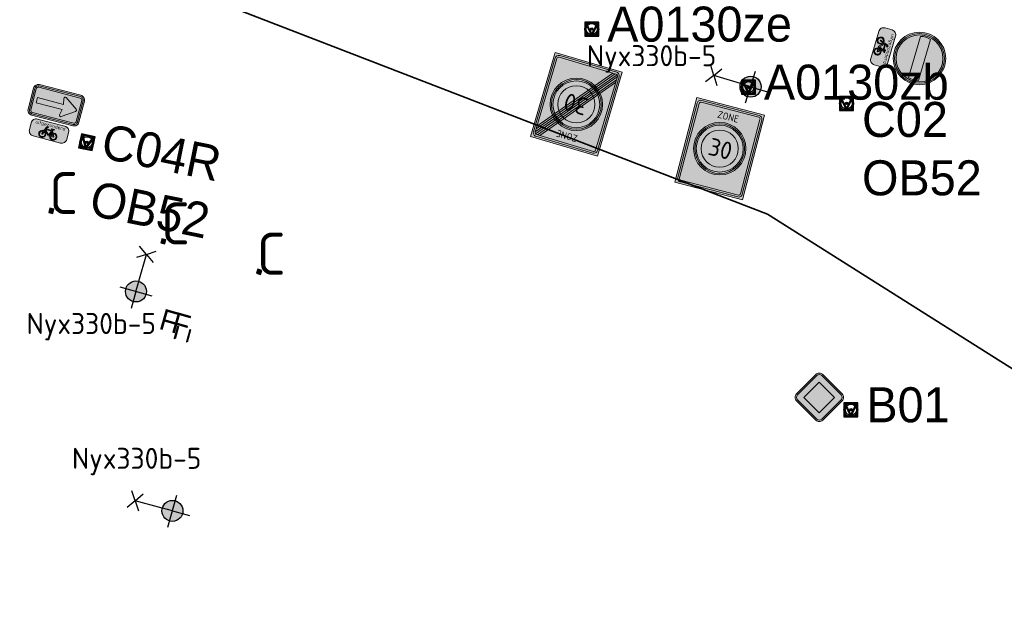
# Model space of a CAD drawing. Header units: metres. Extents: x 167358 to 169466, y 462430 to 462985.
# Tile 18 of 29: x 167654 to 167724, y 462734 to 462775. Entities that reach past the tile are written whole.
import ezdxf
from ezdxf.enums import TextEntityAlignment as Align

# ---------------------------------------------------------------- set-up
doc = ezdxf.new("R2018")
doc.units = ezdxf.units.M
doc.header["$LTSCALE"] = 0.2
for name, color, linetype, lineweight in [('N-WE-IE-MEUBILAIR_WEGMEUBILAIR-S', 162, 'Continuous', 25), ('N-WE-IE-MEUBILAIR_WEGMEUBILAIR_CONTAINER-S', 162, 'Continuous', 25), ('N-WE-IE-MEUBILAIR_WEGMEUBILAIR_LICHTMAST-S', 24, 'Continuous', 25), ('N-WE-IE-MEUBILAIR_WEGMEUBILAIR_VERKEERSBORD-S', 92, 'Continuous', 25), ('N-WE-IE-TERREINAFSCHEIDING_KUNSTMATIG_STAAFMATHEKWERK-t18', 215, 'IE-TERREINAFSCHEIDING-KUNSTMATIG-OPEN', 35), ('N-WE-VW-VERKEERSTEKEN_BORD_C-S', 7, 'Continuous', 25), ('N-WE-VW-VERKEERSTEKEN_BORD_ONDERBORD-S', 7, 'Continuous', 25), ('N-WE-VW-VERKEERSTEKEN_BORD_ZONEBORD-S', 7, 'Continuous', 25)]:
    doc.layers.add(name, color=color, linetype=linetype, lineweight=lineweight)
doc.layers.add('X-XX-AL-FASERENS-G', color=6, linetype='Fasegrens', lineweight=35, plot=False)
doc.layers.add('X_uitv', color=7, linetype='Continuous')
doc.styles.add('NLCS-ISO', font='NLCS-ISO.ttf')
doc.styles.add('NLCS-RVV-M200-T25', font='NLCS-RVV.ttf')
doc.styles.add('ZURICH', font='ZURCHN.TTF')
doc.linetypes.add('Fasegrens', pattern='A,40,[132,ltypeshp.shx,S=2,R=0,X=0,Y=0],-0.2,1', length=41.2)
doc.linetypes.add('IE-TERREINAFSCHEIDING-KUNSTMATIG-OPEN', pattern='A,7,-1.5,[67,NLCS.SHX,S=0.75,R=0,X=0,Y=0],-1.5', length=10)
picture_1 = doc.add_image_def('image1.png', size_in_pixel=(1080, 776))

# ---------------------------------------------------------------- blocks, each defined once
blk = doc.blocks.new('N-SIE-WEG_VERKEERSBORD_PAAL-SO')
h = blk.add_hatch(color=256)
h.dxf.hatch_style = 1
h.paths.add_polyline_path([(-1, 0, 1), (1, 0, 1)])
h.paths.add_polyline_path([(0.8, 0, -1), (-0.8, 0, -1)], flags=16)
h = blk.add_hatch(color=256)
h.dxf.hatch_style = 1
h.paths.add_polyline_path([(0, 1), (-1, 1), (-0.8, 0.6, -0.037994), (-0.7, 0.71), (-0.77, 0.86), (-0.51, 0.86, -0.134934)])
h = blk.add_hatch(color=256)
h.dxf.hatch_style = 1
h.paths.add_polyline_path([(-0.86, 0.72), (-1, 1), (-1, 0, -0.134934), (-0.86, 0.51)])
h = blk.add_hatch(color=256)
h.dxf.hatch_style = 1
h.paths.add_polyline_path([(-0.51, -0.86), (-0.86, -0.86), (-0.86, -0.51, -0.134934), (-1, 0), (-1, -1), (0, -1, -0.134934)])
h = blk.add_hatch(color=256)
h.dxf.hatch_style = 1
h.paths.add_polyline_path([(-0.6, 0.52, 0.050318), (-0.69, 0.39), (-0.11, -0.79, 0.066661), (0.11, -0.79), (0.69, 0.39, 0.050318), (0.6, 0.52), (0, -0.69)])
h = blk.add_hatch(color=256)
h.dxf.hatch_style = 1
h.paths.add_polyline_path([(0.17, 0, 1), (-0.17, 0, 1)])
h = blk.add_hatch(color=256)
h.dxf.hatch_style = 1
h.paths.add_polyline_path([(1, 1), (0, 1, -0.134934), (0.51, 0.86), (0.77, 0.86), (0.7, 0.71, -0.037994), (0.8, 0.6)])
h = blk.add_hatch(color=256)
h.dxf.hatch_style = 1
h.paths.add_polyline_path([(1, 0, -0.134934), (0.86, -0.51), (0.86, -0.86), (0.51, -0.86, -0.134934), (0, -1), (1, -1)])
h = blk.add_hatch(color=256)
h.dxf.hatch_style = 1
h.paths.add_polyline_path([(1, 1), (0.86, 0.72), (0.86, 0.51, -0.134934), (1, 0)])
for points in [[(-1, -1), (1, -1), (1, 1), (-1, 1)], [(-0.86, -0.86), (0.86, -0.86), (0.86, 0.86), (-0.86, 0.86)]]:
    blk.add_lwpolyline(points, close=True)
at = {"flags": 128}
for points in [[(-1, 1), (0, -1), (1, 1)], [(-0.77, 0.86), (0, -0.69), (0.77, 0.86)]]:
    blk.add_lwpolyline(points, close=True, dxfattribs=at)
for radius in [1, 0.796, 0.171]:
    blk.add_circle((0, 0), radius)
at = {"lineweight": 30, "flags": 104}
blk.add_attdef('bordgegevens', text='', height=3, dxfattribs=at).set_placement((2.21, 3.21), align=Align.TOP_LEFT)
at = {"style": 'NLCS-ISO', "flags": 9}
for tag, p in [('PAAL', (2.21, -4.13)), ('LOCATIE', (2.21, -8.3))]:
    blk.add_attdef(tag, p, '', height=3, dxfattribs=at)
blk = doc.blocks.new('N-SIE-WEG_LICHTMAST_1UITHOUDER-SO')
h = blk.add_hatch(color=256)
edge = h.paths.add_edge_path()
edge.add_arc((0, 0), 1.5, 0, 360)
for p, q in [((0, -2.42), (0, 2.33)), ((-5.5, 0), (-6.34, 1.24)), ((-5.5, 0), (-6.34, -1.24)), ((-5.5, 0), (-4.66, 1.24)), ((-1.5, 0), (-5.5, 0)), ((-5.5, 0), (-4.66, -1.24)), ((0, 0), (-1.49, 0)), ((0, 0), (2.52, 0))]:
    blk.add_line(p, q)
blk.add_circle((0, 0), 1.5)
at = {"style": 'ZURICH'}
blk.add_attdef('TYPE', text='', height=3, dxfattribs=at).set_placement((6.91, 5.26), align=Align.BOTTOM_CENTER)
blk = doc.blocks.new('SIE-WEG_CONTAINER_TEGEL')
at = {"flags": 128}
blk.add_lwpolyline([(-0.15, -0.15), (0.15, -0.15), (0.15, 0.15), (-0.15, 0.15)], close=True, dxfattribs=at)
blk.add_solid([(-0.15, 0.15), (-0.15, -0.15), (0.15, 0.15), (0.15, -0.15)])
at = {"style": 'NLCS-ISO'}
blk.add_text('C', height=0.2, dxfattribs=at).set_placement((0, 0), align=Align.MIDDLE_CENTER)
blk.add_attdef('TEGEL', (0.089, 0.257), '', height=3, dxfattribs=at)
blk = doc.blocks.new('N-SVW-VERKEERSTEKEN_BORD_ZONEBORD BEGIN_A01_030-SO')
at = {"true_color": 0xffffff}
h = blk.add_hatch(color=7, dxfattribs=at)
h.dxf.hatch_style = 1
h.paths.add_polyline_path([(5, 6.25), (-5, 6.25), (-5, 0), (-4.76, 0), (-4.76, 5.49, -0.414214), (-4.23, 6.01), (4.25, 6.01, -0.414214), (4.77, 5.49), (4.77, 0), (5, 0)])
at = {"true_color": 0x191919}
h = blk.add_hatch(color=250, dxfattribs=at)
h.dxf.hatch_style = 1
h.paths.add_polyline_path([(-4.49, 5.49, -0.414214), (-4.23, 5.75), (4.25, 5.75, -0.414214), (4.51, 5.49), (4.51, 0), (4.77, 0), (4.77, 5.49, 0.414214), (4.25, 6.01), (-4.23, 6.01, 0.414214), (-4.76, 5.49), (-4.76, 0), (-4.49, 0)])
at = {"true_color": 0xffffff}
h = blk.add_hatch(color=7, dxfattribs=at)
h.dxf.hatch_style = 1
h.paths.add_polyline_path([(4.51, 5.49, 0.414214), (4.25, 5.75), (-4.23, 5.75, 0.414214), (-4.49, 5.49), (-4.49, 0), (-3.75, 0, -1), (3.75, 0), (4.51, 0)])
at = {"true_color": 0xff0000}
h = blk.add_hatch(color=1, dxfattribs=at)
h.dxf.hatch_style = 1
h.paths.add_polyline_path([(-3.75, 0), (-3.55, 0, -1), (3.55, 0), (3.75, 0, 1)])
at = {"true_color": 0xffffff}
h = blk.add_hatch(color=7, dxfattribs=at)
h.dxf.hatch_style = 1
h.paths.add_polyline_path([(-3.55, 0), (-3.35, 0, -1), (3.35, 0), (3.55, 0, 1)])
at = {"true_color": 0xff0000}
h = blk.add_hatch(color=1, dxfattribs=at)
h.dxf.hatch_style = 1
h.paths.add_polyline_path([(-3.35, 0), (-2.65, 0, -1), (2.65, 0), (3.35, 0, 1)])
at = {"true_color": 0xffffff}
h = blk.add_hatch(color=7, dxfattribs=at)
h.dxf.hatch_style = 1
h.paths.add_polyline_path([(-2.65, 0), (2.65, 0, 1)])
h = blk.add_hatch(color=7, dxfattribs=at)
h.dxf.hatch_style = 1
h.paths.add_polyline_path([(5, 0), (4.77, 0), (4.77, -5.49, -0.414214), (4.25, -6.02), (-4.23, -6.02, -0.414214), (-4.76, -5.49), (-4.76, 0), (-5, 0), (-5, -6.25), (5, -6.25)])
at = {"true_color": 0x191919}
h = blk.add_hatch(color=250, dxfattribs=at)
h.dxf.hatch_style = 1
h.paths.add_polyline_path([(-4.49, 0), (-4.76, 0), (-4.76, -5.49, 0.414214), (-4.23, -6.02), (4.25, -6.02, 0.414214), (4.77, -5.49), (4.77, 0), (4.51, 0), (4.51, -5.49, -0.414214), (4.25, -5.75), (-4.23, -5.75, -0.414214), (-4.49, -5.49)])
at = {"true_color": 0xffffff}
h = blk.add_hatch(color=7, dxfattribs=at)
h.dxf.hatch_style = 1
h.paths.add_polyline_path([(-3.75, 0), (-4.49, 0), (-4.49, -5.49, 0.414214), (-4.23, -5.75), (4.25, -5.75, 0.414214), (4.51, -5.49), (4.51, 0), (3.75, 0, -1)])
at = {"true_color": 0xff0000}
h = blk.add_hatch(color=1, dxfattribs=at)
h.dxf.hatch_style = 1
h.paths.add_polyline_path([(3.75, 0), (3.55, 0, -1), (-3.55, 0), (-3.75, 0, 1)])
at = {"true_color": 0xffffff}
h = blk.add_hatch(color=7, dxfattribs=at)
h.dxf.hatch_style = 1
h.paths.add_polyline_path([(3.55, 0), (3.35, 0, -1), (-3.35, 0), (-3.55, 0, 1)])
at = {"true_color": 0xff0000}
h = blk.add_hatch(color=1, dxfattribs=at)
h.dxf.hatch_style = 1
h.paths.add_polyline_path([(3.35, 0), (2.65, 0, -1), (-2.65, 0), (-3.35, 0, 1)])
at = {"true_color": 0xffffff}
h = blk.add_hatch(color=7, dxfattribs=at)
h.dxf.hatch_style = 1
h.paths.add_polyline_path([(2.65, 0), (-2.65, 0, 1)])
at = {"color": 251, "lineweight": 0, "true_color": 0x4b4b4b}
blk.add_lwpolyline([(-5, 6.25), (5, 6.25), (5, -6.25), (-5, -6.25)], close=True, dxfattribs=at)
at = {"color": 250, "lineweight": 0, "true_color": 0x191919}
for points in [[(-4.23, 6.01), (4.25, 6.01, -0.414214), (4.77, 5.49), (4.77, -5.49, -0.414214), (4.25, -6.02), (-4.23, -6.02, -0.414214), (-4.76, -5.49), (-4.76, 5.49, -0.414214)], [(-4.23, 5.75), (4.25, 5.75, -0.414214), (4.51, 5.49), (4.51, -5.49, -0.414214), (4.25, -5.75), (-4.23, -5.75, -0.414214), (-4.49, -5.49), (-4.49, 5.49, -0.414214)]]:
    blk.add_lwpolyline(points, format="xyb", close=True, dxfattribs=at)
at = {"color": 1, "lineweight": 0, "true_color": 0xff0000}
blk.add_circle((0, 0), 3.75, dxfattribs=at)
at = {"color": 7, "lineweight": 0, "true_color": 0xffffff}
for radius in [3.55, 3.35, 2.65]:
    blk.add_circle((0, 0), radius, dxfattribs=at)
at = {"color": 250, "true_color": 0x191919, "style": 'NLCS-RVV-M200-T25'}
for s, height, p in [('ZONE', 1, (0.02, 4.71)), ('30', 2.5, (0.1, 0))]:
    blk.add_text(s, height=height, dxfattribs=at).set_placement(p, align=Align.MIDDLE_CENTER)
blk.add_attdef('RVV_ONDERSCHRIFT', text='', height=1, dxfattribs=at).set_placement((0.02, -4.72), align=Align.MIDDLE_CENTER)
blk = doc.blocks.new('N-SVW-VERKEERSTEKEN_BORD_ZONEBORD EINDE_A01_030-SO')
at = {"true_color": 0xffffff}
h = blk.add_hatch(color=7, dxfattribs=at)
h.dxf.hatch_style = 1
h.paths.add_polyline_path([(5, 6.25), (-5, 6.25), (-5, 0), (-4.76, 0), (-4.76, 5.49, -0.414214), (-4.23, 6.01), (4.25, 6.01, -0.414214), (4.77, 5.49), (4.77, 0), (5, 0)])
at = {"true_color": 0x191919}
h = blk.add_hatch(color=250, dxfattribs=at)
h.dxf.hatch_style = 1
h.paths.add_polyline_path([(-4.49, 5.49, -0.414214), (-4.23, 5.75), (4.25, 5.75, -0.414214), (4.51, 5.49), (4.51, 0), (4.77, 0), (4.77, 5.49, 0.414214), (4.25, 6.01), (-4.23, 6.01, 0.414214), (-4.76, 5.49), (-4.76, 0), (-4.49, 0)])
at = {"true_color": 0xffffff}
h = blk.add_hatch(color=7, dxfattribs=at)
h.dxf.hatch_style = 1
h.paths.add_polyline_path([(3.75, 5.75), (-4.23, 5.75, 0.414214), (-4.49, 5.49), (-4.49, 0), (-3.75, 0, -0.568765), (1.79, 3.29)])
at = {"true_color": 0x191919}
h = blk.add_hatch(color=250, dxfattribs=at)
h.dxf.hatch_style = 1
h.paths.add_polyline_path([(-4.49, -4.98), (4.09, 5.75), (3.75, 5.75), (-4.49, -4.56)])
h = blk.add_hatch(color=250, dxfattribs=at)
h.dxf.hatch_style = 1
edge = h.paths.add_edge_path()
edge.add_line((-4.49, -5.4), (4.39, 5.7))
edge.add_arc((4.25, 5.49), 0.262, 0, 55.923, ccw=False)
edge.add_line((4.51, 5.49), (4.51, 5.42))
edge.add_line((4.51, 5.42), (-4.39, -5.7))
edge.add_arc((-4.23, -5.49), 0.263, 180, 232.4876, ccw=False)
edge.add_line((-4.49, -5.49), (-4.49, -5.4))
at = {"true_color": 0xffffff}
h = blk.add_hatch(color=7, dxfattribs=at)
h.dxf.hatch_style = 1
h.paths.add_polyline_path([(4.39, 5.7, 0.149795), (4.25, 5.75), (4.09, 5.75), (2.02, 3.16, -0.017667), (2.24, 3.01)])
at = {"true_color": 0x191919}
h = blk.add_hatch(color=250, dxfattribs=at)
h.dxf.hatch_style = 1
h.paths.add_polyline_path([(-4.1, -5.75), (4.51, 5), (4.51, 4.58), (-3.76, -5.75)])
at = {"true_color": 0xffffff}
h = blk.add_hatch(color=7, dxfattribs=at)
h.dxf.hatch_style = 1
h.paths.add_polyline_path([(4.51, 5), (4.51, 5.42), (2.44, 2.84, -0.017667), (2.64, 2.66)])
h = blk.add_hatch(color=7, dxfattribs=at)
h.dxf.hatch_style = 1
h.paths.add_polyline_path([(4.51, 4.58), (2.82, 2.47, -0.181674), (3.75, 0), (4.51, 0)])
at = {"true_color": 0xafafaf}
h = blk.add_hatch(color=253, dxfattribs=at)
h.dxf.hatch_style = 1
h.paths.add_polyline_path([(-3.75, 0), (-3.55, 0, -1), (3.55, 0), (3.75, 0, 1)])
at = {"true_color": 0xffffff}
h = blk.add_hatch(color=7, dxfattribs=at)
h.dxf.hatch_style = 1
h.paths.add_polyline_path([(-3.55, 0), (-3.35, 0, -1), (3.35, 0), (3.55, 0, 1)])
at = {"true_color": 0xafafaf}
h = blk.add_hatch(color=253, dxfattribs=at)
h.dxf.hatch_style = 1
h.paths.add_polyline_path([(-3.35, 0), (-2.65, 0, -1), (2.65, 0), (3.35, 0, 1)])
at = {"true_color": 0xffffff}
h = blk.add_hatch(color=7, dxfattribs=at)
h.dxf.hatch_style = 1
h.paths.add_polyline_path([(-2.65, 0), (2.65, 0, 1)])
h = blk.add_hatch(color=7, dxfattribs=at)
h.dxf.hatch_style = 1
h.paths.add_polyline_path([(5, 0), (4.77, 0), (4.77, -5.49, -0.414214), (4.25, -6.02), (-4.23, -6.02, -0.414214), (-4.76, -5.49), (-4.76, 0), (-5, 0), (-5, -6.25), (5, -6.25)])
at = {"true_color": 0x191919}
h = blk.add_hatch(color=250, dxfattribs=at)
h.dxf.hatch_style = 1
h.paths.add_polyline_path([(-4.49, 0), (-4.76, 0), (-4.76, -5.49, 0.414214), (-4.23, -6.02), (4.25, -6.02, 0.414214), (4.77, -5.49), (4.77, 0), (4.51, 0), (4.51, -5.49, -0.414214), (4.25, -5.75), (-4.23, -5.75, -0.414214), (-4.49, -5.49)])
at = {"true_color": 0xffffff}
h = blk.add_hatch(color=7, dxfattribs=at)
h.dxf.hatch_style = 1
h.paths.add_polyline_path([(-3.75, 0), (-4.49, 0), (-4.49, -4.56), (-2.82, -2.47, -0.181674)])
h = blk.add_hatch(color=7, dxfattribs=at)
h.dxf.hatch_style = 1
h.paths.add_polyline_path([(4.51, 0), (3.75, 0, -0.568765), (-1.79, -3.29), (-3.76, -5.75), (4.25, -5.75, 0.414214), (4.51, -5.49)])
at = {"true_color": 0xafafaf}
h = blk.add_hatch(color=253, dxfattribs=at)
h.dxf.hatch_style = 1
h.paths.add_polyline_path([(3.75, 0), (3.55, 0, -1), (-3.55, 0), (-3.75, 0, 1)])
at = {"true_color": 0xffffff}
h = blk.add_hatch(color=7, dxfattribs=at)
h.dxf.hatch_style = 1
h.paths.add_polyline_path([(3.55, 0), (3.35, 0, -1), (-3.35, 0), (-3.55, 0, 1)])
at = {"true_color": 0xafafaf}
h = blk.add_hatch(color=253, dxfattribs=at)
h.dxf.hatch_style = 1
h.paths.add_polyline_path([(3.35, 0), (2.65, 0, -1), (-2.65, 0), (-3.35, 0, 1)])
at = {"true_color": 0xffffff}
h = blk.add_hatch(color=7, dxfattribs=at)
h.dxf.hatch_style = 1
h.paths.add_polyline_path([(2.65, 0), (-2.65, 0, 1)])
h = blk.add_hatch(color=7, dxfattribs=at)
h.dxf.hatch_style = 1
h.paths.add_polyline_path([(-2.44, -2.84, -0.017667), (-2.64, -2.66), (-4.49, -4.98), (-4.49, -5.4)])
h = blk.add_hatch(color=7, dxfattribs=at)
h.dxf.hatch_style = 1
h.paths.add_polyline_path([(-2.02, -3.16, -0.017667), (-2.24, -3.01), (-4.39, -5.7, 0.165156), (-4.23, -5.75), (-4.1, -5.75)])
at = {"color": 251, "lineweight": 0, "true_color": 0x4b4b4b}
blk.add_lwpolyline([(-5, 6.25), (5, 6.25), (5, -6.25), (-5, -6.25)], close=True, dxfattribs=at)
at = {"color": 250, "lineweight": 0, "true_color": 0x191919}
for points in [[(-4.23, 6.01), (4.25, 6.01, -0.414214), (4.77, 5.49), (4.77, -5.49, -0.414214), (4.25, -6.02), (-4.23, -6.02, -0.414214), (-4.76, -5.49), (-4.76, 5.49, -0.414214)], [(-4.23, 5.75), (4.25, 5.75, -0.414214), (4.51, 5.49), (4.51, -5.49, -0.414214), (4.25, -5.75), (-4.23, -5.75, -0.414214), (-4.49, -5.49), (-4.49, 5.49, -0.414214)], [(-4.49, -5.4), (4.39, 5.7, -0.248971), (4.51, 5.49), (4.51, 5.42), (-4.39, -5.7, -0.23311), (-4.49, -5.49)]]:
    blk.add_lwpolyline(points, format="xyb", close=True, dxfattribs=at)
for points in [[(-4.49, -4.98), (4.09, 5.75), (3.75, 5.75), (-4.49, -4.56)], [(-4.1, -5.75), (4.51, 5), (4.51, 4.58), (-3.76, -5.75)]]:
    blk.add_lwpolyline(points, close=True, dxfattribs=at)
at = {"color": 253, "lineweight": 0, "true_color": 0xafafaf}
for radius in [3.75, 3.55, 3.35, 2.65]:
    blk.add_circle((0, 0), radius, dxfattribs=at)
at = {"color": 250, "true_color": 0x191919, "style": 'NLCS-RVV-M200-T25'}
blk.add_text('ZONE', height=1, dxfattribs=at).set_placement((0.02, 4.71), align=Align.MIDDLE_CENTER)
at = {"color": 253, "true_color": 0xafafaf, "style": 'NLCS-RVV-M200-T25'}
blk.add_text('30', height=2.5, dxfattribs=at).set_placement((0.1, 0), align=Align.MIDDLE_CENTER)
at = {"color": 250, "true_color": 0x191919, "style": 'NLCS-RVV-M200-T25'}
blk.add_attdef('RVV_ONDERSCHRIFT', text='', height=1, dxfattribs=at).set_placement((0.02, -4.72), align=Align.MIDDLE_CENTER)
blk = doc.blocks.new('N-SVW-VERKEERSTEKEN_BORD_C02-SO')
at = {"true_color": 0xff0000}
h = blk.add_hatch(color=1, dxfattribs=at)
h.dxf.hatch_style = 1
h.paths.add_polyline_path([(-3.75, 0), (-3.55, 0, -1), (3.55, 0), (3.75, 0, 1)])
at = {"true_color": 0xffffff}
h = blk.add_hatch(color=7, dxfattribs=at)
h.dxf.hatch_style = 1
h.paths.add_polyline_path([(3.35, 0), (3.55, 0, 1), (-3.55, 0), (-3.35, 0, -1)])
at = {"true_color": 0xff0000}
h = blk.add_hatch(color=1, dxfattribs=at)
h.dxf.hatch_style = 1
h.paths.add_polyline_path([(-3.35, 0), (-3.15, 0, -0.060174), (-3.06, 0.75), (3.06, 0.75, -0.060174), (3.15, 0), (3.35, 0, 1)])
h = blk.add_hatch(color=1, dxfattribs=at)
h.dxf.hatch_style = 1
h.paths.add_polyline_path([(-3.55, 0), (-3.75, 0, 1), (3.75, 0), (3.55, 0, -1)])
at = {"true_color": 0xffffff}
h = blk.add_hatch(color=7, dxfattribs=at)
h.dxf.hatch_style = 1
h.paths.add_polyline_path([(-3.35, 0), (-3.55, 0, 1), (3.55, 0), (3.35, 0, -1)])
at = {"true_color": 0xff0000}
h = blk.add_hatch(color=1, dxfattribs=at)
h.dxf.hatch_style = 1
h.paths.add_polyline_path([(3.35, 0), (3.15, 0, -0.060174), (3.06, -0.75), (-3.06, -0.75, -0.060174), (-3.15, 0), (-3.35, 0, 1)])
at = {"true_color": 0xffffff}
h = blk.add_hatch(color=7, dxfattribs=at)
h.dxf.hatch_style = 1
h.paths.add_polyline_path([(3.06, -0.75, 0.120784), (3.06, 0.75), (-3.06, 0.75, 0.120784), (-3.06, -0.75)])
at = {"color": 7, "lineweight": 0, "true_color": 0xffffff}
blk.add_lwpolyline([(-3.06, -0.75), (3.06, -0.75, 0.120784), (3.06, 0.75), (-3.06, 0.75, 0.120784)], format="xyb", close=True, dxfattribs=at)
at = {"color": 1, "lineweight": 0, "true_color": 0xff0000}
blk.add_circle((0, 0), 3.75, dxfattribs=at)
at = {"color": 7, "lineweight": 0, "true_color": 0xffffff}
for radius in [3.55, 3.35]:
    blk.add_circle((0, 0), radius, dxfattribs=at)
blk = doc.blocks.new('N-SVW-VERKEERSTEKEN_BORD_ONDERBORD_OB52-SO')
at = {"true_color": 0xffffff}
h = blk.add_hatch(color=7, dxfattribs=at)
h.dxf.hatch_style = 1
edge = h.paths.add_edge_path()
edge.add_line((2.75, -0.52), (2.75, 0.52))
edge.add_arc((2.02, 0.52), 0.726, 0, 90)
edge.add_line((2.02, 1.25), (-2.02, 1.25))
edge.add_arc((-2.02, 0.52), 0.726, 90, 180)
edge.add_line((-2.75, 0.52), (-2.75, -0.52))
edge.add_arc((-2.02, -0.52), 0.726, 180, 270)
edge.add_line((-2.02, -1.25), (2.02, -1.25))
edge.add_arc((2.02, -0.52), 0.726, 270, 360)
at = {"true_color": 0x191919}
h = blk.add_hatch(color=250, dxfattribs=at)
h.dxf.hatch_style = 1
h.paths.add_polyline_path([(0.48, 0.12), (0.56, 0.31), (0.69, 0.31), (0.69, 0.41), (0.3, 0.41, 1), (0.3, 0.31), (0.45, 0.31), (0.4, 0.2), (-0.48, 0.2), (-0.42, 0.36, -0.345861), (-0.34, 0.41), (-0.21, 0.41), (-0.21, 0.52), (-0.36, 0.52, 0.334348), (-0.53, 0.39), (-0.71, -0.13, 0.794265), (-1.15, -1.02, 0.4733), (-0.38, -0.87, 0.427471), (-0.61, -0.17), (-0.56, -0.01), (0.04, -0.68), (0.29, -0.68, 0.529348), (1.04, -1.07, 0.476174), (1.19, -0.3, 0.318009), (0.62, -0.15)])
h.paths.add_polyline_path([(-0.51, 0.1), (0.35, 0.1), (0.06, -0.54)], flags=16)
h.paths.add_polyline_path([(-0.65, -0.27, -0.542254), (-0.58, -0.94, -0.632638), (-1.23, -0.63, -0.479903), (-0.75, -0.23), (-0.88, -0.61, 1.053204), (-0.78, -0.64)], flags=16)
h.paths.add_polyline_path([(0.42, 0), (0.52, -0.2, 0.234167), (0.29, -0.57), (0.16, -0.57)], flags=16)
h.paths.add_polyline_path([(0.57, -0.3), (0.72, -0.57), (0.4, -0.57, -0.216058)], flags=16)
h.paths.add_polyline_path([(0.4, -0.68), (0.8, -0.68, 0.566151), (0.85, -0.6), (0.67, -0.25, -0.564261), (1.19, -0.69, -0.396488), (0.76, -1.03, -0.350134)], flags=16)
at = {"color": 250, "lineweight": 0, "true_color": 0x191919}
for points in [[(2.75, -0.52), (2.75, 0.52, 0.414214), (2.02, 1.25), (-2.02, 1.25, 0.414214), (-2.75, 0.52), (-2.75, -0.52, 0.414214), (-2.02, -1.25), (2.02, -1.25, 0.414214)], [(0.48, 0.12), (0.56, 0.31), (0.69, 0.31), (0.69, 0.41), (0.3, 0.41, 1), (0.3, 0.31), (0.45, 0.31), (0.4, 0.2), (-0.48, 0.2), (-0.42, 0.36, -0.345861), (-0.34, 0.41), (-0.21, 0.41), (-0.21, 0.52), (-0.36, 0.52, 0.334348), (-0.53, 0.39), (-0.71, -0.13, 0.794265), (-1.15, -1.02, 0.4733), (-0.38, -0.87, 0.427471), (-0.61, -0.17), (-0.56, -0.01), (0.04, -0.68), (0.29, -0.68, 0.529348), (1.04, -1.07, 0.476174), (1.19, -0.3, 0.318009), (0.62, -0.15)], [(0.42, 0), (0.16, -0.57), (0.29, -0.57, -0.234167), (0.52, -0.2)], [(-0.65, -0.27, -0.542254), (-0.58, -0.94, -0.632638), (-1.23, -0.63, -0.479903), (-0.75, -0.23), (-0.88, -0.61, 1.053204), (-0.78, -0.64)], [(0.67, -0.25, -0.564261), (1.19, -0.69, -0.396488), (0.76, -1.03, -0.350134), (0.4, -0.68), (0.8, -0.68, 0.566151), (0.85, -0.6)], [(0.72, -0.57), (0.57, -0.3, 0.216058), (0.4, -0.57)]]:
    blk.add_lwpolyline(points, format="xyb", close=True, dxfattribs=at)
blk.add_lwpolyline([(0.35, 0.1), (-0.51, 0.1), (0.06, -0.54)], close=True, dxfattribs=at)
at = {"color": 250, "true_color": 0x191919, "style": 'NLCS-RVV-M200-T25'}
blk.add_text('uitgezonderd', height=0.5, dxfattribs=at).set_placement((0, 0.6), align=Align.CENTER)
blk = doc.blocks.new('N-SVW-VERKEERSTEKEN_BORD_C04R-SO')
at = {"true_color": 0x007dc8}
h = blk.add_hatch(color=152, dxfattribs=at)
h.dxf.hatch_style = 1
h.paths.add_polyline_path([(3.05, 2.25), (-3.05, 2.25, 0.414214), (-3.75, 1.55), (-3.75, 0), (-3.55, 0), (-3.55, 1.55, -0.414214), (-3.05, 2.05), (3.05, 2.05, -0.414214), (3.55, 1.55), (3.55, 0), (3.75, 0), (3.75, 1.55, 0.414214)])
at = {"true_color": 0xffffff}
h = blk.add_hatch(color=7, dxfattribs=at)
h.dxf.hatch_style = 1
h.paths.add_polyline_path([(-3.35, 1.55, -0.414214), (-3.05, 1.85), (3.05, 1.85, -0.414214), (3.35, 1.55), (3.35, 0), (3.55, 0), (3.55, 1.55, 0.414214), (3.05, 2.05), (-3.05, 2.05, 0.414214), (-3.55, 1.55), (-3.55, 0), (-3.35, 0)])
at = {"true_color": 0x007dc8}
h = blk.add_hatch(color=152, dxfattribs=at)
h.dxf.hatch_style = 1
h.paths.add_polyline_path([(1.1, 1.4), (2.89, 0.16, -0.24569), (2.97, 0), (3.35, 0), (3.35, 1.55, 0.414214), (3.05, 1.85), (-3.05, 1.85, 0.414214), (-3.35, 1.55), (-3.35, 0), (-2.85, 0), (-2.85, 0.37), (0.98, 0.37), (0.79, 1.2, -0.685562)])
at = {"true_color": 0xffffff}
h = blk.add_hatch(color=7, dxfattribs=at)
h.dxf.hatch_style = 1
h.paths.add_polyline_path([(2.89, -0.16, 0.522947), (2.89, 0.16), (1.1, 1.4, 0.685562), (0.79, 1.2), (0.98, 0.37), (-2.85, 0.37), (-2.85, -0.37), (0.98, -0.37), (0.79, -1.2, 0.685562), (1.1, -1.4)])
at = {"true_color": 0x007dc8}
h = blk.add_hatch(color=152, dxfattribs=at)
h.dxf.hatch_style = 1
h.paths.add_polyline_path([(3.75, -1.55), (3.75, 0), (3.55, 0), (3.55, -1.55, -0.414214), (3.05, -2.05), (-3.05, -2.05, -0.414214), (-3.55, -1.55), (-3.55, 0), (-3.75, 0), (-3.75, -1.55, 0.414214), (-3.05, -2.25), (3.05, -2.25, 0.414214)])
at = {"true_color": 0xffffff}
h = blk.add_hatch(color=7, dxfattribs=at)
h.dxf.hatch_style = 1
h.paths.add_polyline_path([(-3.35, 0), (-3.55, 0), (-3.55, -1.55, 0.414214), (-3.05, -2.05), (3.05, -2.05, 0.414214), (3.55, -1.55), (3.55, 0), (3.35, 0), (3.35, -1.55, -0.414214), (3.05, -1.85), (-3.05, -1.85, -0.414214), (-3.35, -1.55)])
at = {"true_color": 0x007dc8}
h = blk.add_hatch(color=152, dxfattribs=at)
h.dxf.hatch_style = 1
h.paths.add_polyline_path([(0.98, -0.37), (-2.85, -0.37), (-2.85, 0), (-3.35, 0), (-3.35, -1.55, 0.414214), (-3.05, -1.85), (3.05, -1.85, 0.414214), (3.35, -1.55), (3.35, 0), (2.97, 0, -0.24569), (2.89, -0.16), (1.1, -1.4, -0.685562), (0.79, -1.2)])
at = {"color": 152, "lineweight": 0, "true_color": 0x007dc8}
blk.add_lwpolyline([(-3.75, 1.55), (-3.75, -1.55, 0.414214), (-3.05, -2.25), (3.05, -2.25, 0.414214), (3.75, -1.55), (3.75, 1.55, 0.414214), (3.05, 2.25), (-3.05, 2.25, 0.414214)], format="xyb", close=True, dxfattribs=at)
at = {"color": 7, "lineweight": 0, "true_color": 0xffffff}
for points in [[(-3.55, 1.55), (-3.55, -1.55, 0.414214), (-3.05, -2.05), (3.05, -2.05, 0.414214), (3.55, -1.55), (3.55, 1.55, 0.414214), (3.05, 2.05), (-3.05, 2.05, 0.414214)], [(-3.35, 1.55), (-3.35, -1.55, 0.414214), (-3.05, -1.85), (3.05, -1.85, 0.414214), (3.35, -1.55), (3.35, 1.55, 0.414214), (3.05, 1.85), (-3.05, 1.85, 0.414214)], [(0.98, 0.37), (0.79, 1.2, -0.685562), (1.1, 1.4), (2.89, 0.16, -0.522947), (2.89, -0.16), (1.1, -1.4, -0.685562), (0.79, -1.2), (0.98, -0.37), (-2.85, -0.37), (-2.85, 0.37)]]:
    blk.add_lwpolyline(points, format="xyb", close=True, dxfattribs=at)
blk = doc.blocks.new('SIE-WEG_FIETSNIET 900 Grijsen Square')
for p, q in [((0.669, 0.603), (-0.019, 0.023)), ((-0.019, 0.023), (0.019, -0.023)), ((0.708, 0.557), (0.019, -0.023)), ((0.027, 0.062), (0.065, 0.016)), ((0.623, 0.564), (0.662, 0.518)), ((0.669, 0.603), (0.708, 0.557))]:
    blk.add_line(p, q)
at = {"style": 'ZURICH', "text_generation_flag": 2}
blk.add_text('F', height=1.5, rotation=310.8509, dxfattribs=at).set_placement((1.16, -0.784))
blk = doc.blocks.new('N-SVW-VERKEERSTEKEN_BORD_B01-SO')
at = {"true_color": 0x191919}
h = blk.add_hatch(color=250, dxfattribs=at)
h.dxf.hatch_style = 1
h.paths.add_polyline_path([(-0.35, 3.11, -0.414214), (0.35, 3.11), (3.11, 0.35, -0.198912), (3.26, 0), (3.46, 0, 0.198912), (3.26, 0.49), (0.49, 3.26, 0.414214), (-0.49, 3.26), (-3.26, 0.49, 0.198912), (-3.46, 0), (-3.26, 0, -0.198912), (-3.11, 0.35)])
at = {"true_color": 0xffffff}
h = blk.add_hatch(color=7, dxfattribs=at)
h.dxf.hatch_style = 1
h.paths.add_polyline_path([(0, 2.19), (2.19, 0), (3.26, 0, 0.198912), (3.11, 0.35), (0.35, 3.11, 0.414214), (-0.35, 3.11), (-3.11, 0.35, 0.198912), (-3.26, 0), (-2.19, 0)])
at = {"true_color": 0xffe100}
h = blk.add_hatch(color=2, dxfattribs=at)
h.dxf.hatch_style = 1
h.paths.add_polyline_path([(2.19, 0), (0, 2.19), (-2.19, 0), (0, -2.19)])
at = {"true_color": 0x191919}
h = blk.add_hatch(color=250, dxfattribs=at)
h.dxf.hatch_style = 1
h.paths.add_polyline_path([(-3.11, -0.35, -0.198912), (-3.26, 0), (-3.46, 0, 0.198912), (-3.26, -0.49), (-0.49, -3.26, 0.414214), (0.49, -3.26), (3.26, -0.49, 0.198912), (3.46, 0), (3.26, 0, -0.198912), (3.11, -0.35), (0.35, -3.11, -0.414214), (-0.35, -3.11)])
at = {"true_color": 0xffffff}
h = blk.add_hatch(color=7, dxfattribs=at)
h.dxf.hatch_style = 1
h.paths.add_polyline_path([(-2.19, 0), (-3.26, 0, 0.198912), (-3.11, -0.35), (-0.35, -3.11, 0.414214), (0.35, -3.11), (3.11, -0.35, 0.198912), (3.26, 0), (2.19, 0), (0, -2.19)])
at = {"color": 250, "lineweight": 0, "true_color": 0x191919}
for points in [[(0.49, -3.26), (3.26, -0.49, 0.414214), (3.26, 0.49), (0.49, 3.26, 0.414214), (-0.49, 3.26), (-3.26, 0.49, 0.414214), (-3.26, -0.49), (-0.49, -3.26, 0.414214)], [(0.35, -3.11), (3.11, -0.35, 0.414214), (3.11, 0.35), (0.35, 3.11, 0.414214), (-0.35, 3.11), (-3.11, 0.35, 0.414214), (-3.11, -0.35), (-0.35, -3.11, 0.414214)]]:
    blk.add_lwpolyline(points, format="xyb", close=True, dxfattribs=at)
at = {"color": 2, "lineweight": 0, "true_color": 0xffe100}
blk.add_lwpolyline([(0, -2.19), (2.19, 0), (0, 2.19), (-2.19, 0)], close=True, dxfattribs=at)

msp = doc.modelspace()

# ---------------------------------------------------------------- linework, layer by layer
at = {"layer": 'X-XX-AL-FASERENS-G', "flags": 128}
msp.add_lwpolyline([(167820.816, 462693.312), (167819.722, 462700.175), (167826.67, 462713.194), (167829.095, 462712.867, 0.050044), (167841.448, 462712.694), (167870.551, 462715.322), (167870.198, 462721.196), (167840.93, 462718.692, -0.033968), (167833.352, 462718.555), (167833.246, 462716.427), (167829.529, 462716.662, -0.437956), (167827.203, 462720.12), (167827.984, 462724.286, 0.088551), (167827.094, 462736.479, 0.043449), (167824.011, 462744.335, -0.019548), (167814.697, 462765.1, 0.039205), (167806.768, 462781.064), (167802.726, 462787.306, -0.33661), (167802.858, 462790.75), (167814.82, 462805.005), (167810.865, 462809.492), (167809.047, 462807.652), (167806.877, 462805.17), (167802.267, 462799.56), (167797.657, 462793.95), (167793.813, 462798.326), (167793.703, 462798.224), (167788.416, 462793.307), (167792.782, 462788.41), (167769.017, 462759.488), (167763.902, 462761.927), (167760.845, 462762.976), (167758.621, 462756.622), (167764.573, 462754.069), (167748.924, 462735.063), (167748.99, 462735.143), (167707.327, 462761.45), (167667.122, 462776.975), (167625.212, 462786.622), (167568.368, 462797.937), (167548.871, 462798.021), (167502.775, 462800.251), (167495.041, 462800.46), (167495.064, 462800.641), (167465.101, 462804.467), (167419.048, 462802.531), (167418.975, 462802.587), (167418.714, 462803.404), (167417.12, 462811.107), (167417.883, 462811.055), (167419.161, 462810.624), (167420.228, 462813.791), (167418.802, 462814.443), (167414.491, 462815.763), (167411.583, 462817.551), (167410.262, 462819.279), (167412.714, 462819.887), (167428.968, 462815.223), (167441.987, 462815.548), (167441.78, 462876.845), (167444.275, 462883.35), (167444.275, 462883.35), (167447.221, 462923.6), (167571.058, 462909.852), (167795.285, 462857.65), (167820.192, 462847.158), (167840.767, 462850.752), (167854.957, 462827.626), (167854.957, 462827.626), (167857.512, 462818.795), (167857.512, 462818.795), (167894.965, 462737.633), (167901.934, 462724.783), (167904.208, 462716.775), (167904.203, 462715.353), (167890.079, 462714.275), (167888.942, 462703.447), (167879.389, 462698.315), (167874.869, 462688.462), (167871.788, 462680.97), (167824.382, 462692.095)], format="xyb", close=True, dxfattribs=at)

# ---------------------------------------------------------------- block references
at = {"layer": 'N-WE-IE-MEUBILAIR_WEGMEUBILAIR-S', "xscale": -1, "rotation": 294.9137158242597}
for p in [(167664.998, 462752.554), (167665.866, 462752.317)]:
    msp.add_blockref('SIE-WEG_FIETSNIET 900 Grijsen Square', p, dxfattribs=at)
at = {"layer": 'N-WE-IE-MEUBILAIR_WEGMEUBILAIR_CONTAINER-S'}
ref = msp.add_blockref('SIE-WEG_CONTAINER_TEGEL', (167656.186, 462761.681), dxfattribs=dict(at, rotation=166.5419272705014))
ref.add_attrib('TEGEL', 'C', (167656.039, 462761.452), dxfattribs={"layer": '0', "height": 3, "style": 'NLCS-ISO'})
ref = msp.add_blockref('SIE-WEG_CONTAINER_TEGEL', (167656.186, 462761.681), dxfattribs=dict(at, rotation=166.5419272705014))
ref.add_attrib('TEGEL', 'C', (167656.039, 462761.452), dxfattribs={"layer": '0', "height": 3, "style": 'NLCS-ISO'})
ref = msp.add_blockref('SIE-WEG_CONTAINER_TEGEL', (167664.187, 462759.502), dxfattribs=dict(at, rotation=163.5224123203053))
ref.add_attrib('TEGEL', 'C', (167664.028, 462759.282), dxfattribs={"layer": '0', "height": 3, "style": 'NLCS-ISO'})
ref = msp.add_blockref('SIE-WEG_CONTAINER_TEGEL', (167664.187, 462759.502), dxfattribs=dict(at, rotation=163.5224123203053))
ref.add_attrib('TEGEL', 'C', (167664.028, 462759.282), dxfattribs={"layer": '0', "height": 3, "style": 'NLCS-ISO'})
ref = msp.add_blockref('SIE-WEG_CONTAINER_TEGEL', (167671.031, 462757.333), dxfattribs=dict(at, rotation=161.2910925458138))
ref.add_attrib('TEGEL', 'C', (167670.864, 462757.119), dxfattribs={"layer": '0', "height": 3, "style": 'NLCS-ISO'})
ref = msp.add_blockref('SIE-WEG_CONTAINER_TEGEL', (167671.031, 462757.333), dxfattribs=dict(at, rotation=161.2910925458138))
ref.add_attrib('TEGEL', 'C', (167670.864, 462757.119), dxfattribs={"layer": '0', "height": 3, "style": 'NLCS-ISO'})
at = {"layer": 'N-WE-IE-MEUBILAIR_WEGMEUBILAIR_LICHTMAST-S'}
ref = msp.add_blockref('N-SIE-WEG_LICHTMAST_1UITHOUDER-SO', (167706.129, 462770.541), dxfattribs=dict(at, xscale=0.5, yscale=0.5, zscale=0.5, rotation=342.939922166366))
ref.add_attrib('TYPE', 'Nyx330b-5', dxfattribs={"layer": '0', "height": 1.5, "style": 'NLCS-ISO'}).set_placement((167699.055, 462771.553), align=Align.BOTTOM_CENTER)
ref = msp.add_blockref('N-SIE-WEG_LICHTMAST_1UITHOUDER-SO', (167662.236, 462755.928), dxfattribs=dict(at, xscale=0.5, yscale=0.5, zscale=0.5, rotation=254.3513761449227))
ref.add_attrib('TYPE', 'Nyx330b-5', dxfattribs={"layer": '0', "height": 1.5, "style": 'NLCS-ISO'}).set_placement((167659.04, 462752.438), align=Align.BOTTOM_CENTER)
ref = msp.add_blockref('N-SIE-WEG_LICHTMAST_1UITHOUDER-SO', (167664.838, 462740.265), dxfattribs=dict(at, xscale=0.5, yscale=0.5, zscale=0.5, rotation=344.790340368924))
ref.add_attrib('TYPE', 'Nyx330b-5', dxfattribs={"layer": '0', "height": 1.5, "style": 'NLCS-ISO'}).set_placement((167662.283, 462742.816), align=Align.BOTTOM_CENTER)
at = {"layer": 'N-WE-IE-MEUBILAIR_WEGMEUBILAIR_VERKEERSBORD-S'}
ref = msp.add_blockref('N-SIE-WEG_VERKEERSBORD_PAAL-SO', (167694.78, 462774.651), dxfattribs=dict(at, xscale=0.5, yscale=0.5, zscale=0.5))
lines = msp.add_mtext('A0130ze', dxfattribs={"layer": '0', "insert": (167695.885, 462776.257), "char_height": 2.5, "attachment_point": 1})
ref.add_attrib('bordgegevens', '', (167695.885, 462776.257), dxfattribs={"flags": 104}).embed_mtext(lines)
ref = msp.add_blockref('N-SIE-WEG_VERKEERSBORD_PAAL-SO', (167705.974, 462770.509), dxfattribs=dict(at, xscale=0.5, yscale=0.5, zscale=0.5))
lines = msp.add_mtext('A0130zb', dxfattribs={"layer": '0', "insert": (167707.079, 462772.114), "char_height": 2.5, "attachment_point": 1})
ref.add_attrib('bordgegevens', '', (167707.079, 462772.114), dxfattribs={"flags": 104}).embed_mtext(lines)
ref = msp.add_blockref('N-SIE-WEG_VERKEERSBORD_PAAL-SO', (167712.982, 462769.349), dxfattribs=dict(at, xscale=0.5, yscale=0.5, zscale=0.5))
lines = msp.add_mtext('C02\\POB52', dxfattribs={"layer": '0', "insert": (167714.087, 462769.454), "char_height": 2.5, "attachment_point": 1})
ref.add_attrib('bordgegevens', '', (167714.087, 462769.454), dxfattribs={"flags": 104}).embed_mtext(lines)
ref = msp.add_blockref('N-SIE-WEG_VERKEERSBORD_PAAL-SO', (167658.725, 462766.576), dxfattribs=dict(at, xscale=0.5, yscale=0.5, zscale=0.5, rotation=348.4935161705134))
lines = msp.add_mtext('C04R\\POB52', dxfattribs={"layer": '0', "insert": (167660.127, 462767.929), "char_height": 2.5, "attachment_point": 1, "rotation": 348.49352})
ref.add_attrib('bordgegevens', '', (167660.127, 462767.929), dxfattribs={"flags": 50}).embed_mtext(lines)
at = {"layer": 'N-WE-IE-MEUBILAIR_WEGMEUBILAIR_VERKEERSBORD-S', "ltscale": 0.2}
ref = msp.add_blockref('N-SIE-WEG_VERKEERSBORD_PAAL-SO', (167713.29, 462747.484), dxfattribs=dict(at, xscale=0.5, yscale=0.5, zscale=0.5))
lines = msp.add_mtext('B01', dxfattribs={"layer": '0', "insert": (167714.394, 462749.089), "char_height": 2.5, "attachment_point": 1})
ref.add_attrib('bordgegevens', '', (167714.394, 462749.089), dxfattribs={"flags": 104}).embed_mtext(lines)
at = {"layer": 'N-WE-IE-TERREINAFSCHEIDING_KUNSTMATIG_STAAFMATHEKWERK-t18', "xscale": 0.5, "yscale": 0.5, "zscale": 0.5}
msp.add_blockref('N-SVW-VERKEERSTEKEN_BORD_B01-SO', (167711.032, 462748.365), dxfattribs=at)
at = {"layer": 'N-WE-VW-VERKEERSTEKEN_BORD_C-S', "ltscale": 0.2, "xscale": 0.5, "yscale": 0.5, "zscale": 0.5, "rotation": 253.5375402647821}
msp.add_blockref('N-SVW-VERKEERSTEKEN_BORD_C02-SO', (167718.191, 462772.559), dxfattribs=at)
at = {"layer": 'N-WE-VW-VERKEERSTEKEN_BORD_C-S', "ltscale": 0.1, "xscale": 0.5, "yscale": 0.5, "zscale": 0.5, "rotation": 345.450443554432}
msp.add_blockref('N-SVW-VERKEERSTEKEN_BORD_C04R-SO', (167656.542, 462769.221), dxfattribs=at)
at = {"layer": 'N-WE-VW-VERKEERSTEKEN_BORD_ONDERBORD-S', "ltscale": 0.2, "xscale": 0.5, "yscale": 0.5, "zscale": 0.5}
for p, rotation in [((167715.601, 462773.345), 253.5375402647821), ((167656.025, 462767.374), 345.4504435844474)]:
    msp.add_blockref('N-SVW-VERKEERSTEKEN_BORD_ONDERBORD_OB52-SO', p, dxfattribs=dict(at, rotation=rotation))
at = {"layer": 'N-WE-VW-VERKEERSTEKEN_BORD_ZONEBORD-S', "ltscale": 0.2, "xscale": 0.5, "yscale": 0.5, "zscale": 0.5}
for name, p, rotation in [('N-SVW-VERKEERSTEKEN_BORD_ZONEBORD EINDE_A01_030-SO', (167693.684, 462769.282), 163.5717544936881), ('N-SVW-VERKEERSTEKEN_BORD_ZONEBORD BEGIN_A01_030-SO', (167703.924, 462766.119), 345.3602566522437)]:
    msp.add_blockref(name, p, dxfattribs=dict(at, rotation=rotation))

# ---------------------------------------------------------------- pictures from other files: only their frames are drawn
at = {"layer": 'X_uitv'}
image = msp.add_image(picture_1, insert=(167358.172, 462528.036), size_in_units=(577.77, 415.139), rotation=0.008189, dxfattribs=at)
image.dxf.flags = 7

doc.saveas('drawing.dxf')
